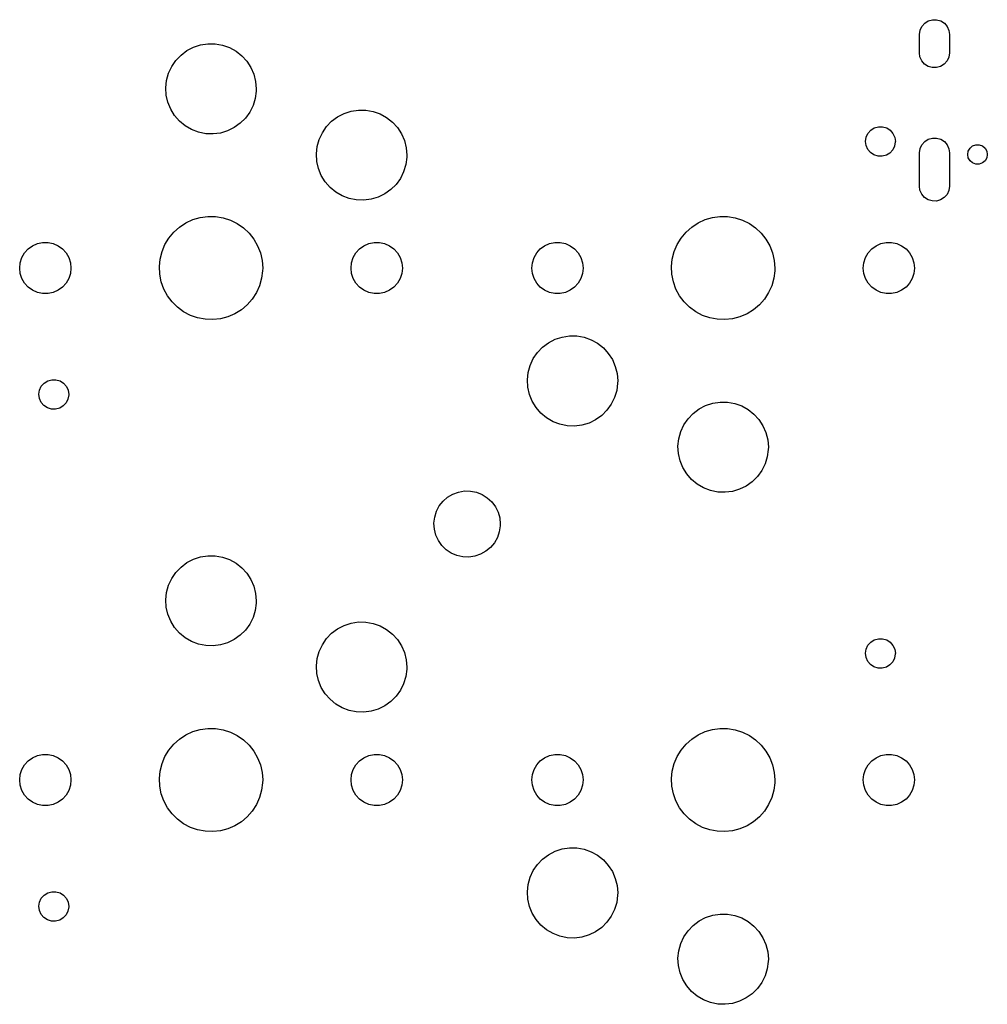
# Model space of a CAD drawing. Extents: x 3.01 to 5.54, y -3.22 to -0.6.
# Tile 3 of 4: x 3.01 to 4.28, y -1.88 to -0.6. Entities that reach past the tile are written whole.
import ezdxf

# ---------------------------------------------------------------- set-up
doc = ezdxf.new("R2010")
doc.units = 0
doc.header["$MEASUREMENT"] = 0
doc.layers.add('BLACK', color=7, linetype='CONTINUOUS')

msp = doc.modelspace()

# ---------------------------------------------------------------- linework, layer by layer
at = {"layer": 'BLACK', "linetype": 'CONTINUOUS'}
for p, q in [((4.18938, -0.609402), (4.19175, -0.60435)), ((4.19175, -0.60435), (4.19544, -0.600166)), ((4.19544, -0.600166), (4.20016, -0.597188)), ((4.20016, -0.597188), (4.20553, -0.595654)), ((4.20553, -0.595654), (4.21111, -0.595688)), ((4.21111, -0.595688), (4.21646, -0.597288)), ((4.21646, -0.597288), (4.22114, -0.600323)), ((4.22114, -0.600323), (4.22478, -0.604551)), ((4.22478, -0.604551), (4.22709, -0.609632)), ((4.18851, -0.615157), (4.18852, -0.614917)), ((4.18851, -0.638779), (4.18851, -0.615157)), ((4.18852, -0.614917), (4.18938, -0.609402)), ((4.22709, -0.609632), (4.22789, -0.615157)), ((4.22789, -0.615157), (4.22789, -0.638779)), ((3.23991, -0.631582), (3.24911, -0.628576)), ((3.24911, -0.628576), (3.25867, -0.627112)), ((3.25867, -0.627112), (3.26835, -0.62723)), ((3.26835, -0.62723), (3.27788, -0.628927)), ((3.27788, -0.628927), (3.287, -0.632158)), ((3.2169, -0.648859), (3.22359, -0.641862)), ((3.22359, -0.641862), (3.23132, -0.636051)), ((3.23132, -0.636051), (3.23991, -0.631582)), ((3.287, -0.632158), (3.29547, -0.636835)), ((3.29547, -0.636835), (3.30307, -0.642833)), ((3.30307, -0.642833), (3.30958, -0.649991)), ((4.18931, -0.644304), (4.18851, -0.638779)), ((4.22788, -0.63902), (4.22702, -0.644535)), ((4.22789, -0.638779), (4.22788, -0.63902)), ((3.21145, -0.656853), (3.2169, -0.648859)), ((3.30958, -0.649991), (3.31484, -0.658117)), ((4.19162, -0.649385), (4.18931, -0.644304)), ((4.19526, -0.653613), (4.19162, -0.649385)), ((4.19994, -0.656649), (4.19526, -0.653613)), ((4.22096, -0.65377), (4.21624, -0.656748)), ((4.22465, -0.649587), (4.22096, -0.65377)), ((4.22702, -0.644535), (4.22465, -0.649587)), ((3.20478, -0.674957), (3.20737, -0.665632)), ((3.20737, -0.665632), (3.21145, -0.656853)), ((3.31484, -0.658117), (3.3187, -0.666992)), ((3.3187, -0.666992), (3.32106, -0.676378)), ((4.20529, -0.658248), (4.19994, -0.656649)), ((4.21087, -0.658282), (4.20529, -0.658248)), ((4.21624, -0.656748), (4.21087, -0.658282)), ((3.20376, -0.68458), (3.20478, -0.674957)), ((3.32106, -0.676378), (3.32185, -0.686023)), ((3.20431, -0.694242), (3.20376, -0.68458)), ((3.20644, -0.703683), (3.20431, -0.694242)), ((3.32178, -0.688908), (3.32052, -0.698503)), ((3.32185, -0.686023), (3.32178, -0.688908)), ((3.21008, -0.71265), (3.20644, -0.703683)), ((3.3177, -0.707763), (3.31341, -0.716439)), ((3.32052, -0.698503), (3.3177, -0.707763)), ((3.21514, -0.720901), (3.21008, -0.71265)), ((3.31341, -0.716439), (3.30777, -0.724298)), ((3.42818, -0.722665), (3.43676, -0.718197)), ((3.43676, -0.718197), (3.44596, -0.71519)), ((3.44596, -0.71519), (3.45552, -0.713726)), ((3.45552, -0.713726), (3.4652, -0.713844)), ((3.4652, -0.713844), (3.47473, -0.715541)), ((3.47473, -0.715541), (3.48385, -0.718772)), ((3.48385, -0.718772), (3.49232, -0.723449)), ((3.22148, -0.728216), (3.21514, -0.720901)), ((3.22892, -0.734398), (3.22148, -0.728216)), ((3.30091, -0.731129), (3.29303, -0.736749)), ((3.30777, -0.724298), (3.30091, -0.731129)), ((3.41375, -0.735473), (3.42044, -0.728476)), ((3.42044, -0.728476), (3.42818, -0.722665)), ((3.49232, -0.723449), (3.49992, -0.729447)), ((3.49992, -0.729447), (3.50643, -0.736605)), ((3.23728, -0.739281), (3.22892, -0.734398)), ((3.24632, -0.742733), (3.23728, -0.739281)), ((3.2558, -0.744663), (3.24632, -0.742733)), ((3.26547, -0.745018), (3.2558, -0.744663)), ((3.27507, -0.743788), (3.26547, -0.745018)), ((3.28434, -0.741007), (3.27507, -0.743788)), ((3.29303, -0.736749), (3.28434, -0.741007)), ((3.40422, -0.752246), (3.4083, -0.743468)), ((3.4083, -0.743468), (3.41375, -0.735473)), ((3.50643, -0.736605), (3.51169, -0.744731)), ((3.51169, -0.744731), (3.51555, -0.753606)), ((4.11895, -0.74922), (4.1213, -0.744215)), ((4.1213, -0.744215), (4.12496, -0.740071)), ((4.12496, -0.740071), (4.12963, -0.737121)), ((4.12963, -0.737121), (4.13495, -0.735601)), ((4.13495, -0.735601), (4.14048, -0.735635)), ((4.14048, -0.735635), (4.14578, -0.737219)), ((4.14578, -0.737219), (4.15042, -0.740226)), ((4.15042, -0.740226), (4.15402, -0.744415)), ((4.15402, -0.744415), (4.15631, -0.749448)), ((3.40164, -0.761572), (3.40422, -0.752246)), ((3.51555, -0.753606), (3.51791, -0.762992)), ((4.1181, -0.754683), (4.11895, -0.74922)), ((4.11881, -0.760165), (4.1181, -0.754683)), ((4.15709, -0.755397), (4.15617, -0.760849)), ((4.15631, -0.749448), (4.1571, -0.754921)), ((4.1571, -0.754921), (4.15709, -0.755397)), ((4.18938, -0.764126), (4.19175, -0.759074)), ((4.19175, -0.759074), (4.19544, -0.754891)), ((4.19544, -0.754891), (4.20016, -0.751912)), ((4.20016, -0.751912), (4.20553, -0.750379)), ((4.20553, -0.750379), (4.21111, -0.750413)), ((4.21111, -0.750413), (4.21646, -0.752012)), ((4.21646, -0.752012), (4.22114, -0.755048)), ((4.22114, -0.755048), (4.22478, -0.759276)), ((4.22478, -0.759276), (4.22709, -0.764357)), ((4.2581, -0.760769), (4.26228, -0.759249)), ((4.26228, -0.759249), (4.26672, -0.759249)), ((4.26672, -0.759249), (4.2709, -0.760769)), ((3.40061, -0.771195), (3.40164, -0.761572)), ((3.40116, -0.780856), (3.40061, -0.771195)), ((3.51791, -0.762992), (3.5187, -0.772637)), ((4.12104, -0.765225), (4.11881, -0.760165)), ((4.1246, -0.769458), (4.12104, -0.765225)), ((4.1292, -0.772521), (4.1246, -0.769458)), ((4.15005, -0.769924), (4.14534, -0.772817)), ((4.15376, -0.765825), (4.15005, -0.769924)), ((4.15617, -0.760849), (4.15376, -0.765825)), ((4.18851, -0.769882), (4.18852, -0.769641)), ((4.18851, -0.813189), (4.18851, -0.769882)), ((4.18852, -0.769641), (4.18938, -0.764126)), ((4.22709, -0.764357), (4.22789, -0.769882)), ((4.22789, -0.769882), (4.22789, -0.813189)), ((4.2517, -0.77185), (4.25248, -0.767474)), ((4.25248, -0.776226), (4.2517, -0.77185)), ((4.25248, -0.767474), (4.2547, -0.763625)), ((4.2547, -0.763625), (4.2581, -0.760769)), ((4.2709, -0.760769), (4.2743, -0.763625)), ((4.2743, -0.763625), (4.27652, -0.767474)), ((4.27652, -0.767474), (4.27729, -0.77185)), ((4.27729, -0.77185), (4.27652, -0.776226)), ((3.40329, -0.790297), (3.40116, -0.780856)), ((3.51737, -0.785117), (3.51455, -0.794377)), ((3.51863, -0.775522), (3.51737, -0.785117)), ((3.5187, -0.772637), (3.51863, -0.775522)), ((4.13448, -0.77417), (4.1292, -0.772521)), ((4.14001, -0.774271), (4.13448, -0.77417)), ((4.14534, -0.772817), (4.14001, -0.774271)), ((4.2547, -0.780075), (4.25248, -0.776226)), ((4.2581, -0.782931), (4.2547, -0.780075)), ((4.26228, -0.784451), (4.2581, -0.782931)), ((4.26672, -0.784451), (4.26228, -0.784451)), ((4.2709, -0.782931), (4.26672, -0.784451)), ((4.2743, -0.780075), (4.2709, -0.782931)), ((4.27652, -0.776226), (4.2743, -0.780075)), ((3.40693, -0.799264), (3.40329, -0.790297)), ((3.51455, -0.794377), (3.51026, -0.803053)), ((3.41199, -0.807516), (3.40693, -0.799264)), ((3.41833, -0.814831), (3.41199, -0.807516)), ((3.51026, -0.803053), (3.50462, -0.810912)), ((3.42577, -0.821012), (3.41833, -0.814831)), ((3.43413, -0.825895), (3.42577, -0.821012)), ((3.48988, -0.823363), (3.48119, -0.827621)), ((3.49776, -0.817743), (3.48988, -0.823363)), ((3.50462, -0.810912), (3.49776, -0.817743)), ((4.18931, -0.818714), (4.18851, -0.813189)), ((4.19162, -0.823794), (4.18931, -0.818714)), ((4.22702, -0.818944), (4.22465, -0.823996)), ((4.22788, -0.813429), (4.22702, -0.818944)), ((4.22789, -0.813189), (4.22788, -0.813429)), ((3.44317, -0.829348), (3.43413, -0.825895)), ((3.45265, -0.831277), (3.44317, -0.829348)), ((3.46232, -0.831632), (3.45265, -0.831277)), ((3.47192, -0.830402), (3.46232, -0.831632)), ((3.48119, -0.827621), (3.47192, -0.830402)), ((4.19526, -0.828023), (4.19162, -0.823794)), ((4.19994, -0.831058), (4.19526, -0.828023)), ((4.20529, -0.832657), (4.19994, -0.831058)), ((4.21087, -0.832692), (4.20529, -0.832657)), ((4.21624, -0.831158), (4.21087, -0.832692)), ((4.22096, -0.82818), (4.21624, -0.831158)), ((4.22465, -0.823996), (4.22096, -0.82818)), ((3.2217, -0.866724), (3.23007, -0.861238)), ((3.23007, -0.861238), (3.23915, -0.85705)), ((3.23915, -0.85705), (3.24876, -0.85425)), ((3.24876, -0.85425), (3.25867, -0.852901)), ((3.25867, -0.852901), (3.26868, -0.853032)), ((3.26868, -0.853032), (3.27855, -0.85464)), ((3.27855, -0.85464), (3.28808, -0.85769)), ((3.28808, -0.85769), (3.29705, -0.862115)), ((3.29705, -0.862115), (3.30527, -0.867818)), ((3.89099, -0.866724), (3.89936, -0.861238)), ((3.89936, -0.861238), (3.90845, -0.85705)), ((3.90845, -0.85705), (3.91805, -0.85425)), ((3.91805, -0.85425), (3.92796, -0.852901)), ((3.92796, -0.852901), (3.93797, -0.853032)), ((3.93797, -0.853032), (3.94784, -0.85464)), ((3.94784, -0.85464), (3.95737, -0.85769)), ((3.95737, -0.85769), (3.96634, -0.862115)), ((3.96634, -0.862115), (3.97456, -0.867818)), ((3.20784, -0.881078), (3.21424, -0.873386)), ((3.21424, -0.873386), (3.2217, -0.866724)), ((3.30527, -0.867818), (3.31256, -0.874673)), ((3.31256, -0.874673), (3.31875, -0.88253)), ((3.87713, -0.881078), (3.88353, -0.873386)), ((3.88353, -0.873386), (3.89099, -0.866724)), ((3.97456, -0.867818), (3.98185, -0.874673)), ((3.98185, -0.874673), (3.98804, -0.88253)), ((3.03591, -0.888415), (3.04276, -0.886959)), ((3.04276, -0.886959), (3.04976, -0.886959)), ((3.04976, -0.886959), (3.05661, -0.888415)), ((3.20265, -0.889631), (3.20784, -0.881078)), ((3.31875, -0.88253), (3.32372, -0.891216)), ((3.46898, -0.888415), (3.47583, -0.886959)), ((3.47583, -0.886959), (3.48283, -0.886959)), ((3.48283, -0.886959), (3.48968, -0.888415)), ((3.7052, -0.888415), (3.71205, -0.886959)), ((3.71205, -0.886959), (3.71905, -0.886959)), ((3.71905, -0.886959), (3.7259, -0.888415)), ((3.87194, -0.889631), (3.87713, -0.881078)), ((3.98804, -0.88253), (3.99301, -0.891216)), ((4.13827, -0.888415), (4.14512, -0.886959)), ((4.14512, -0.886959), (4.15212, -0.886959)), ((4.15212, -0.886959), (4.15897, -0.888415)), ((3.01565, -0.906649), (3.01916, -0.900584)), ((3.01916, -0.900584), (3.02384, -0.89538)), ((3.02384, -0.89538), (3.02951, -0.891263)), ((3.02951, -0.891263), (3.03591, -0.888415)), ((3.05661, -0.888415), (3.06301, -0.891263)), ((3.06301, -0.891263), (3.06867, -0.89538)), ((3.06867, -0.89538), (3.07336, -0.900584)), ((3.07336, -0.900584), (3.07686, -0.906649)), ((3.19632, -0.908554), (3.19878, -0.898857)), ((3.19878, -0.898857), (3.20265, -0.889631)), ((3.32372, -0.891216), (3.32734, -0.90054)), ((3.32734, -0.90054), (3.32955, -0.910298)), ((3.44873, -0.906649), (3.45223, -0.900584)), ((3.45223, -0.900584), (3.45691, -0.89538)), ((3.45691, -0.89538), (3.46258, -0.891263)), ((3.46258, -0.891263), (3.46898, -0.888415)), ((3.48968, -0.888415), (3.49608, -0.891263)), ((3.49608, -0.891263), (3.50175, -0.89538)), ((3.50175, -0.89538), (3.50643, -0.900584)), ((3.50643, -0.900584), (3.50993, -0.906649)), ((3.68495, -0.906649), (3.68845, -0.900584)), ((3.68845, -0.900584), (3.69313, -0.89538)), ((3.69313, -0.89538), (3.6988, -0.891263)), ((3.6988, -0.891263), (3.7052, -0.888415)), ((3.7259, -0.888415), (3.7323, -0.891263)), ((3.7323, -0.891263), (3.73797, -0.89538)), ((3.73797, -0.89538), (3.74265, -0.900584)), ((3.74265, -0.900584), (3.74615, -0.906649)), ((3.86561, -0.908554), (3.86807, -0.898857)), ((3.86807, -0.898857), (3.87194, -0.889631)), ((3.99301, -0.891216), (3.99664, -0.90054)), ((3.99664, -0.90054), (3.99884, -0.910298)), ((4.11802, -0.906649), (4.12152, -0.900584)), ((4.12152, -0.900584), (4.1262, -0.89538)), ((4.1262, -0.89538), (4.13187, -0.891263)), ((4.13187, -0.891263), (4.13827, -0.888415)), ((4.15897, -0.888415), (4.16537, -0.891263)), ((4.16537, -0.891263), (4.17104, -0.89538)), ((4.17104, -0.89538), (4.17572, -0.900584)), ((4.17572, -0.900584), (4.17922, -0.906649)), ((3.01276, -0.920275), (3.01349, -0.91331)), ((3.01349, -0.91331), (3.01565, -0.906649)), ((3.07686, -0.906649), (3.07903, -0.91331)), ((3.07903, -0.91331), (3.07976, -0.920275)), ((3.19532, -0.918508), (3.19632, -0.908554)), ((3.32955, -0.910298), (3.33029, -0.920275)), ((3.44583, -0.920275), (3.44656, -0.91331)), ((3.44656, -0.91331), (3.44873, -0.906649)), ((3.50993, -0.906649), (3.5121, -0.91331)), ((3.5121, -0.91331), (3.51283, -0.920275)), ((3.68205, -0.920275), (3.68278, -0.91331)), ((3.68278, -0.91331), (3.68495, -0.906649)), ((3.74615, -0.906649), (3.74832, -0.91331)), ((3.74832, -0.91331), (3.74905, -0.920275)), ((3.86461, -0.918508), (3.86561, -0.908554)), ((3.99884, -0.910298), (3.99958, -0.920275)), ((4.11512, -0.920275), (4.11585, -0.91331)), ((4.11585, -0.91331), (4.11802, -0.906649)), ((4.17922, -0.906649), (4.18139, -0.91331)), ((4.18139, -0.91331), (4.18212, -0.920275)), ((3.01349, -0.92724), (3.01276, -0.920275)), ((3.07976, -0.920275), (3.07903, -0.92724)), ((3.1958, -0.928501), (3.19532, -0.918508)), ((3.3302, -0.923808), (3.32894, -0.933732)), ((3.33029, -0.920275), (3.3302, -0.923808)), ((3.44656, -0.92724), (3.44583, -0.920275)), ((3.51283, -0.920275), (3.5121, -0.92724)), ((3.68278, -0.92724), (3.68205, -0.920275)), ((3.74905, -0.920275), (3.74832, -0.92724)), ((3.86509, -0.928501), (3.86461, -0.918508)), ((3.99949, -0.923808), (3.99823, -0.933732)), ((3.99958, -0.920275), (3.99949, -0.923808)), ((4.11585, -0.92724), (4.11512, -0.920275)), ((4.18212, -0.920275), (4.18139, -0.92724)), ((3.01565, -0.933901), (3.01349, -0.92724)), ((3.01916, -0.939966), (3.01565, -0.933901)), ((3.07686, -0.933901), (3.07336, -0.939966)), ((3.07903, -0.92724), (3.07686, -0.933901)), ((3.19775, -0.938314), (3.1958, -0.928501)), ((3.20113, -0.94773), (3.19775, -0.938314)), ((3.32894, -0.933732), (3.32622, -0.943362)), ((3.44873, -0.933901), (3.44656, -0.92724)), ((3.45223, -0.939966), (3.44873, -0.933901)), ((3.50993, -0.933901), (3.50643, -0.939966)), ((3.5121, -0.92724), (3.50993, -0.933901)), ((3.68495, -0.933901), (3.68278, -0.92724)), ((3.68845, -0.939966), (3.68495, -0.933901)), ((3.74615, -0.933901), (3.74265, -0.939966)), ((3.74832, -0.92724), (3.74615, -0.933901)), ((3.86704, -0.938314), (3.86509, -0.928501)), ((3.87042, -0.94773), (3.86704, -0.938314)), ((3.99823, -0.933732), (3.99551, -0.943362)), ((4.11802, -0.933901), (4.11585, -0.92724)), ((4.12152, -0.939966), (4.11802, -0.933901)), ((4.17922, -0.933901), (4.17572, -0.939966)), ((4.18139, -0.92724), (4.17922, -0.933901)), ((3.02384, -0.945171), (3.01916, -0.939966)), ((3.02951, -0.949287), (3.02384, -0.945171)), ((3.03591, -0.952136), (3.02951, -0.949287)), ((3.04276, -0.953592), (3.03591, -0.952136)), ((3.05661, -0.952136), (3.04976, -0.953592)), ((3.06301, -0.949287), (3.05661, -0.952136)), ((3.06867, -0.945171), (3.06301, -0.949287)), ((3.07336, -0.939966), (3.06867, -0.945171)), ((3.20586, -0.956543), (3.20113, -0.94773)), ((3.32211, -0.952483), (3.3167, -0.960898)), ((3.32622, -0.943362), (3.32211, -0.952483)), ((3.45691, -0.945171), (3.45223, -0.939966)), ((3.46258, -0.949287), (3.45691, -0.945171)), ((3.46898, -0.952136), (3.46258, -0.949287)), ((3.47583, -0.953592), (3.46898, -0.952136)), ((3.48968, -0.952136), (3.48283, -0.953592)), ((3.49608, -0.949287), (3.48968, -0.952136)), ((3.50175, -0.945171), (3.49608, -0.949287)), ((3.50643, -0.939966), (3.50175, -0.945171)), ((3.69313, -0.945171), (3.68845, -0.939966)), ((3.6988, -0.949287), (3.69313, -0.945171)), ((3.7052, -0.952136), (3.6988, -0.949287)), ((3.71205, -0.953592), (3.7052, -0.952136)), ((3.7259, -0.952136), (3.71905, -0.953592)), ((3.7323, -0.949287), (3.7259, -0.952136)), ((3.73797, -0.945171), (3.7323, -0.949287)), ((3.74265, -0.939966), (3.73797, -0.945171)), ((3.87516, -0.956543), (3.87042, -0.94773)), ((3.9914, -0.952483), (3.98599, -0.960898)), ((3.99551, -0.943362), (3.9914, -0.952483)), ((4.1262, -0.945171), (4.12152, -0.939966)), ((4.13187, -0.949287), (4.1262, -0.945171)), ((4.13827, -0.952136), (4.13187, -0.949287)), ((4.14512, -0.953592), (4.13827, -0.952136)), ((4.15897, -0.952136), (4.15212, -0.953592)), ((4.16537, -0.949287), (4.15897, -0.952136)), ((4.17104, -0.945171), (4.16537, -0.949287)), ((4.17572, -0.939966), (4.17104, -0.945171)), ((3.04976, -0.953592), (3.04276, -0.953592)), ((3.21185, -0.964559), (3.20586, -0.956543)), ((3.21896, -0.971603), (3.21185, -0.964559)), ((3.3167, -0.960898), (3.31011, -0.96842)), ((3.48283, -0.953592), (3.47583, -0.953592)), ((3.71905, -0.953592), (3.71205, -0.953592)), ((3.88114, -0.964559), (3.87516, -0.956543)), ((3.88825, -0.971603), (3.88114, -0.964559)), ((3.98599, -0.960898), (3.9794, -0.96842)), ((4.15212, -0.953592), (4.14512, -0.953592)), ((3.22702, -0.977518), (3.21896, -0.971603)), ((3.23588, -0.982177), (3.22702, -0.977518)), ((3.30247, -0.974884), (3.29396, -0.980148)), ((3.31011, -0.96842), (3.30247, -0.974884)), ((3.89632, -0.977518), (3.88825, -0.971603)), ((3.90517, -0.982177), (3.89632, -0.977518)), ((3.97176, -0.974884), (3.96325, -0.980148)), ((3.9794, -0.96842), (3.97176, -0.974884)), ((3.24532, -0.985475), (3.23588, -0.982177)), ((3.25515, -0.987341), (3.24532, -0.985475)), ((3.26515, -0.987734), (3.25515, -0.987341)), ((3.27509, -0.986645), (3.26515, -0.987734)), ((3.28477, -0.984098), (3.27509, -0.986645)), ((3.29396, -0.980148), (3.28477, -0.984098)), ((3.91461, -0.985475), (3.90517, -0.982177)), ((3.92444, -0.987341), (3.91461, -0.985475)), ((3.93444, -0.987734), (3.92444, -0.987341)), ((3.94439, -0.986645), (3.93444, -0.987734)), ((3.95406, -0.984098), (3.94439, -0.986645)), ((3.96325, -0.980148), (3.95406, -0.984098)), ((3.70377, -1.01794), (3.71235, -1.01347)), ((3.71235, -1.01347), (3.72155, -1.01047)), ((3.72155, -1.01047), (3.73111, -1.009)), ((3.73111, -1.009), (3.74079, -1.00912)), ((3.74079, -1.00912), (3.75032, -1.01082)), ((3.75032, -1.01082), (3.75944, -1.01405)), ((3.75944, -1.01405), (3.76791, -1.01872)), ((3.68934, -1.03075), (3.69603, -1.02375)), ((3.69603, -1.02375), (3.70377, -1.01794)), ((3.76791, -1.01872), (3.77551, -1.02472)), ((3.77551, -1.02472), (3.78202, -1.03188)), ((3.67981, -1.04752), (3.68389, -1.03874)), ((3.68389, -1.03874), (3.68934, -1.03075)), ((3.78202, -1.03188), (3.78728, -1.04001)), ((3.78728, -1.04001), (3.79114, -1.04888)), ((3.67723, -1.05685), (3.67981, -1.04752)), ((3.79114, -1.04888), (3.7935, -1.05827)), ((3.04464, -1.07078), (3.04932, -1.06783)), ((3.04932, -1.06783), (3.05464, -1.06631)), ((3.05464, -1.06631), (3.06016, -1.06634)), ((3.06016, -1.06634), (3.06546, -1.06793)), ((3.06546, -1.06793), (3.0701, -1.07093)), ((3.6762, -1.06647), (3.67723, -1.05685)), ((3.67675, -1.07613), (3.6762, -1.06647)), ((3.7935, -1.05827), (3.79429, -1.06791)), ((3.79429, -1.06791), (3.79422, -1.0708)), ((3.03778, -1.08539), (3.03863, -1.07993)), ((3.03863, -1.07993), (3.04098, -1.07492)), ((3.04098, -1.07492), (3.04464, -1.07078)), ((3.0701, -1.07093), (3.07371, -1.07512)), ((3.07371, -1.07512), (3.076, -1.08016)), ((3.076, -1.08016), (3.07678, -1.08563)), ((3.67888, -1.08557), (3.67675, -1.07613)), ((3.79296, -1.08039), (3.79014, -1.08965)), ((3.79422, -1.0708), (3.79296, -1.08039)), ((3.0385, -1.09087), (3.03778, -1.08539)), ((3.04073, -1.09593), (3.0385, -1.09087)), ((3.07586, -1.09156), (3.07345, -1.09653)), ((3.07678, -1.08611), (3.07586, -1.09156)), ((3.07678, -1.08563), (3.07678, -1.08611)), ((3.68252, -1.09454), (3.67888, -1.08557)), ((3.79014, -1.08965), (3.78585, -1.09833)), ((3.04428, -1.10017), (3.04073, -1.09593)), ((3.04889, -1.10323), (3.04428, -1.10017)), ((3.05416, -1.10488), (3.04889, -1.10323)), ((3.05969, -1.10498), (3.05416, -1.10488)), ((3.06503, -1.10353), (3.05969, -1.10498)), ((3.06974, -1.10063), (3.06503, -1.10353)), ((3.07345, -1.09653), (3.06974, -1.10063)), ((3.68758, -1.10279), (3.68252, -1.09454)), ((3.69392, -1.11011), (3.68758, -1.10279)), ((3.78021, -1.10619), (3.77335, -1.11302)), ((3.78585, -1.09833), (3.78021, -1.10619)), ((3.89288, -1.11037), (3.90062, -1.10456)), ((3.90062, -1.10456), (3.9092, -1.10009)), ((3.9092, -1.10009), (3.9184, -1.09708)), ((3.9184, -1.09708), (3.92797, -1.09562)), ((3.92797, -1.09562), (3.93764, -1.09573)), ((3.93764, -1.09573), (3.94717, -1.09743)), ((3.94717, -1.09743), (3.95629, -1.10066)), ((3.95629, -1.10066), (3.96477, -1.10534)), ((3.96477, -1.10534), (3.97236, -1.11134)), ((3.70136, -1.11629), (3.69392, -1.11011)), ((3.70972, -1.12117), (3.70136, -1.11629)), ((3.76547, -1.11864), (3.75678, -1.1229)), ((3.77335, -1.11302), (3.76547, -1.11864)), ((3.88074, -1.12536), (3.88619, -1.11736)), ((3.88619, -1.11736), (3.89288, -1.11037)), ((3.97236, -1.11134), (3.97887, -1.11849)), ((3.97887, -1.11849), (3.98413, -1.12662)), ((3.71876, -1.12462), (3.70972, -1.12117)), ((3.72824, -1.12655), (3.71876, -1.12462)), ((3.73791, -1.12691), (3.72824, -1.12655)), ((3.74751, -1.12568), (3.73791, -1.12691)), ((3.75678, -1.1229), (3.74751, -1.12568)), ((3.87666, -1.13414), (3.88074, -1.12536)), ((3.98413, -1.12662), (3.98799, -1.1355)), ((3.87305, -1.15308), (3.87408, -1.14346)), ((3.87408, -1.14346), (3.87666, -1.13414)), ((3.98799, -1.1355), (3.99035, -1.14488)), ((3.99035, -1.14488), (3.99114, -1.15453)), ((3.8736, -1.16275), (3.87305, -1.15308)), ((3.99107, -1.15741), (3.98981, -1.16701)), ((3.99114, -1.15453), (3.99107, -1.15741)), ((3.87573, -1.17219), (3.8736, -1.16275)), ((3.98981, -1.16701), (3.98699, -1.17627)), ((3.87937, -1.18115), (3.87573, -1.17219)), ((3.88443, -1.18941), (3.87937, -1.18115)), ((3.98699, -1.17627), (3.9827, -1.18494)), ((3.89077, -1.19672), (3.88443, -1.18941)), ((3.89821, -1.2029), (3.89077, -1.19672)), ((3.97706, -1.1928), (3.9702, -1.19963)), ((3.9827, -1.18494), (3.97706, -1.1928)), ((3.90657, -1.20778), (3.89821, -1.2029)), ((3.91561, -1.21124), (3.90657, -1.20778)), ((3.95363, -1.20951), (3.94436, -1.21229)), ((3.96232, -1.20525), (3.95363, -1.20951)), ((3.9702, -1.19963), (3.96232, -1.20525)), ((3.56603, -1.22511), (3.57198, -1.21988)), ((3.57198, -1.21988), (3.5788, -1.21583)), ((3.5788, -1.21583), (3.58623, -1.21309)), ((3.58623, -1.21309), (3.59404, -1.21175)), ((3.59404, -1.21175), (3.60197, -1.21185)), ((3.60197, -1.21185), (3.60974, -1.2134)), ((3.60974, -1.2134), (3.6171, -1.21633)), ((3.6171, -1.21633), (3.6238, -1.22056)), ((3.6238, -1.22056), (3.62962, -1.22594)), ((3.92509, -1.21317), (3.91561, -1.21124)), ((3.93476, -1.21352), (3.92509, -1.21317)), ((3.94436, -1.21229), (3.93476, -1.21352)), ((3.55743, -1.23835), (3.56112, -1.23133)), ((3.56112, -1.23133), (3.56603, -1.22511)), ((3.62962, -1.22594), (3.63436, -1.23229)), ((3.63436, -1.23229), (3.63787, -1.2394)), ((3.55415, -1.25379), (3.55508, -1.24592)), ((3.55508, -1.24592), (3.55743, -1.23835)), ((3.63787, -1.2394), (3.64002, -1.24703)), ((3.64002, -1.24703), (3.64075, -1.25492)), ((3.55467, -1.2617), (3.55415, -1.25379)), ((3.64069, -1.25719), (3.63955, -1.26503)), ((3.64075, -1.25492), (3.64069, -1.25719)), ((3.55662, -1.26938), (3.55467, -1.2617)), ((3.55993, -1.27657), (3.55662, -1.26938)), ((3.637, -1.27254), (3.63313, -1.27945)), ((3.63955, -1.26503), (3.637, -1.27254)), ((3.56451, -1.28305), (3.55993, -1.27657)), ((3.57019, -1.28858), (3.56451, -1.28305)), ((3.62806, -1.28554), (3.62197, -1.29061)), ((3.63313, -1.27945), (3.62806, -1.28554)), ((3.23991, -1.30087), (3.24911, -1.29787)), ((3.24911, -1.29787), (3.25867, -1.2964)), ((3.25867, -1.2964), (3.26835, -1.29652)), ((3.26835, -1.29652), (3.27788, -1.29822)), ((3.27788, -1.29822), (3.287, -1.30145)), ((3.57677, -1.29298), (3.57019, -1.28858)), ((3.58406, -1.29611), (3.57677, -1.29298)), ((3.59179, -1.29786), (3.58406, -1.29611)), ((3.59971, -1.29817), (3.59179, -1.29786)), ((3.60755, -1.29703), (3.59971, -1.29817)), ((3.61505, -1.29448), (3.60755, -1.29703)), ((3.62197, -1.29061), (3.61505, -1.29448)), ((3.2169, -1.31815), (3.22359, -1.31115)), ((3.22359, -1.31115), (3.23132, -1.30534)), ((3.23132, -1.30534), (3.23991, -1.30087)), ((3.287, -1.30145), (3.29547, -1.30613)), ((3.29547, -1.30613), (3.30307, -1.31212)), ((3.30307, -1.31212), (3.30958, -1.31928)), ((3.21145, -1.32614), (3.2169, -1.31815)), ((3.30958, -1.31928), (3.31484, -1.32741)), ((3.20478, -1.34425), (3.20737, -1.33492)), ((3.20737, -1.33492), (3.21145, -1.32614)), ((3.31484, -1.32741), (3.3187, -1.33628)), ((3.3187, -1.33628), (3.32106, -1.34567)), ((3.20376, -1.35387), (3.20478, -1.34425)), ((3.32106, -1.34567), (3.32185, -1.35531)), ((3.20431, -1.36353), (3.20376, -1.35387)), ((3.20644, -1.37297), (3.20431, -1.36353)), ((3.32178, -1.3582), (3.32052, -1.36779)), ((3.32185, -1.35531), (3.32178, -1.3582)), ((3.21008, -1.38194), (3.20644, -1.37297)), ((3.3177, -1.37705), (3.31341, -1.38573)), ((3.32052, -1.36779), (3.3177, -1.37705)), ((3.21514, -1.39019), (3.21008, -1.38194)), ((3.31341, -1.38573), (3.30777, -1.39359)), ((3.42818, -1.39196), (3.43676, -1.38749)), ((3.43676, -1.38749), (3.44596, -1.38448)), ((3.44596, -1.38448), (3.45552, -1.38302)), ((3.45552, -1.38302), (3.4652, -1.38314)), ((3.4652, -1.38314), (3.47473, -1.38483)), ((3.47473, -1.38483), (3.48385, -1.38806)), ((3.48385, -1.38806), (3.49232, -1.39274)), ((3.22148, -1.39751), (3.21514, -1.39019)), ((3.22892, -1.40369), (3.22148, -1.39751)), ((3.30091, -1.40042), (3.29303, -1.40604)), ((3.30777, -1.39359), (3.30091, -1.40042)), ((3.41375, -1.40476), (3.42044, -1.39777)), ((3.42044, -1.39777), (3.42818, -1.39196)), ((3.49232, -1.39274), (3.49992, -1.39874)), ((3.49992, -1.39874), (3.50643, -1.4059)), ((3.23728, -1.40857), (3.22892, -1.40369)), ((3.24632, -1.41202), (3.23728, -1.40857)), ((3.2558, -1.41395), (3.24632, -1.41202)), ((3.26547, -1.41431), (3.2558, -1.41395)), ((3.27507, -1.41308), (3.26547, -1.41431)), ((3.28434, -1.4103), (3.27507, -1.41308)), ((3.29303, -1.40604), (3.28434, -1.4103)), ((3.40422, -1.42154), (3.4083, -1.41276)), ((3.4083, -1.41276), (3.41375, -1.40476)), ((3.50643, -1.4059), (3.51169, -1.41402)), ((3.51169, -1.41402), (3.51555, -1.4229)), ((4.11895, -1.41851), (4.1213, -1.41351)), ((4.1213, -1.41351), (4.12496, -1.40936)), ((4.12496, -1.40936), (4.12963, -1.40641)), ((4.12963, -1.40641), (4.13495, -1.40489)), ((4.13495, -1.40489), (4.14048, -1.40493)), ((4.14048, -1.40493), (4.14578, -1.40651)), ((4.14578, -1.40651), (4.15042, -1.40952)), ((4.15042, -1.40952), (4.15402, -1.41371)), ((4.15402, -1.41371), (4.15631, -1.41874)), ((3.40164, -1.43086), (3.40422, -1.42154)), ((3.51555, -1.4229), (3.51791, -1.43228)), ((4.1181, -1.42397), (4.11895, -1.41851)), ((4.11881, -1.42946), (4.1181, -1.42397)), ((4.15709, -1.42469), (4.15617, -1.43014)), ((4.15631, -1.41874), (4.1571, -1.42421)), ((4.1571, -1.42421), (4.15709, -1.42469)), ((3.40061, -1.44049), (3.40164, -1.43086)), ((3.40116, -1.45015), (3.40061, -1.44049)), ((3.51791, -1.43228), (3.5187, -1.44193)), ((4.12104, -1.43452), (4.11881, -1.42946)), ((4.1246, -1.43875), (4.12104, -1.43452)), ((4.1292, -1.44181), (4.1246, -1.43875)), ((4.15005, -1.43922), (4.14534, -1.44211)), ((4.15376, -1.43512), (4.15005, -1.43922)), ((4.15617, -1.43014), (4.15376, -1.43512)), ((3.40329, -1.45959), (3.40116, -1.45015)), ((3.51737, -1.45441), (3.51455, -1.46367)), ((3.51863, -1.44481), (3.51737, -1.45441)), ((3.5187, -1.44193), (3.51863, -1.44481)), ((4.13448, -1.44346), (4.1292, -1.44181)), ((4.14001, -1.44356), (4.13448, -1.44346)), ((4.14534, -1.44211), (4.14001, -1.44356)), ((3.40693, -1.46856), (3.40329, -1.45959)), ((3.51455, -1.46367), (3.51026, -1.47234)), ((3.41199, -1.47681), (3.40693, -1.46856)), ((3.41833, -1.48412), (3.41199, -1.47681)), ((3.50462, -1.4802), (3.49776, -1.48703)), ((3.51026, -1.47234), (3.50462, -1.4802)), ((3.42577, -1.4903), (3.41833, -1.48412)), ((3.43413, -1.49519), (3.42577, -1.4903)), ((3.48988, -1.49265), (3.48119, -1.49691)), ((3.49776, -1.48703), (3.48988, -1.49265)), ((3.44317, -1.49864), (3.43413, -1.49519)), ((3.45265, -1.50057), (3.44317, -1.49864)), ((3.46232, -1.50092), (3.45265, -1.50057)), ((3.47192, -1.49969), (3.46232, -1.50092)), ((3.48119, -1.49691), (3.47192, -1.49969)), ((3.2217, -1.53601), (3.23007, -1.53053)), ((3.23007, -1.53053), (3.23915, -1.52634)), ((3.23915, -1.52634), (3.24876, -1.52354)), ((3.24876, -1.52354), (3.25867, -1.52219)), ((3.25867, -1.52219), (3.26868, -1.52232)), ((3.26868, -1.52232), (3.27855, -1.52393)), ((3.27855, -1.52393), (3.28808, -1.52698)), ((3.28808, -1.52698), (3.29705, -1.53141)), ((3.29705, -1.53141), (3.30527, -1.53711)), ((3.89099, -1.53601), (3.89936, -1.53053)), ((3.89936, -1.53053), (3.90845, -1.52634)), ((3.90845, -1.52634), (3.91805, -1.52354)), ((3.91805, -1.52354), (3.92796, -1.52219)), ((3.92796, -1.52219), (3.93797, -1.52232)), ((3.93797, -1.52232), (3.94784, -1.52393)), ((3.94784, -1.52393), (3.95737, -1.52698)), ((3.95737, -1.52698), (3.96634, -1.53141)), ((3.96634, -1.53141), (3.97456, -1.53711)), ((3.20784, -1.55037), (3.21424, -1.54268)), ((3.21424, -1.54268), (3.2217, -1.53601)), ((3.30527, -1.53711), (3.31256, -1.54396)), ((3.31256, -1.54396), (3.31875, -1.55182)), ((3.87713, -1.55037), (3.88353, -1.54268)), ((3.88353, -1.54268), (3.89099, -1.53601)), ((3.97456, -1.53711), (3.98185, -1.54396)), ((3.98185, -1.54396), (3.98804, -1.55182)), ((3.03591, -1.55771), (3.04276, -1.55625)), ((3.04276, -1.55625), (3.04976, -1.55625)), ((3.04976, -1.55625), (3.05661, -1.55771)), ((3.20265, -1.55892), (3.20784, -1.55037)), ((3.31875, -1.55182), (3.32372, -1.56051)), ((3.46898, -1.55771), (3.47583, -1.55625)), ((3.47583, -1.55625), (3.48283, -1.55625)), ((3.48283, -1.55625), (3.48968, -1.55771)), ((3.7052, -1.55771), (3.71205, -1.55625)), ((3.71205, -1.55625), (3.71905, -1.55625)), ((3.71905, -1.55625), (3.7259, -1.55771)), ((3.87194, -1.55892), (3.87713, -1.55037)), ((3.98804, -1.55182), (3.99301, -1.56051)), ((4.13827, -1.55771), (4.14512, -1.55625)), ((4.14512, -1.55625), (4.15212, -1.55625)), ((4.15212, -1.55625), (4.15897, -1.55771)), ((3.01565, -1.57594), (3.01916, -1.56988)), ((3.01916, -1.56988), (3.02384, -1.56467)), ((3.02384, -1.56467), (3.02951, -1.56055)), ((3.02951, -1.56055), (3.03591, -1.55771)), ((3.05661, -1.55771), (3.06301, -1.56055)), ((3.06301, -1.56055), (3.06867, -1.56467)), ((3.06867, -1.56467), (3.07336, -1.56988)), ((3.07336, -1.56988), (3.07686, -1.57594)), ((3.19632, -1.57784), (3.19878, -1.56815)), ((3.19878, -1.56815), (3.20265, -1.55892)), ((3.32372, -1.56051), (3.32734, -1.56983)), ((3.32734, -1.56983), (3.32955, -1.57959)), ((3.44873, -1.57594), (3.45223, -1.56988)), ((3.45223, -1.56988), (3.45691, -1.56467)), ((3.45691, -1.56467), (3.46258, -1.56055)), ((3.46258, -1.56055), (3.46898, -1.55771)), ((3.48968, -1.55771), (3.49608, -1.56055)), ((3.49608, -1.56055), (3.50175, -1.56467)), ((3.50175, -1.56467), (3.50643, -1.56988)), ((3.50643, -1.56988), (3.50993, -1.57594)), ((3.68495, -1.57594), (3.68845, -1.56988)), ((3.68845, -1.56988), (3.69313, -1.56467)), ((3.69313, -1.56467), (3.6988, -1.56055)), ((3.6988, -1.56055), (3.7052, -1.55771)), ((3.7259, -1.55771), (3.7323, -1.56055)), ((3.7323, -1.56055), (3.73797, -1.56467)), ((3.73797, -1.56467), (3.74265, -1.56988)), ((3.74265, -1.56988), (3.74615, -1.57594)), ((3.86561, -1.57784), (3.86807, -1.56815)), ((3.86807, -1.56815), (3.87194, -1.55892)), ((3.99301, -1.56051), (3.99664, -1.56983)), ((3.99664, -1.56983), (3.99884, -1.57959)), ((4.11802, -1.57594), (4.12152, -1.56988)), ((4.12152, -1.56988), (4.1262, -1.56467)), ((4.1262, -1.56467), (4.13187, -1.56055)), ((4.13187, -1.56055), (4.13827, -1.55771)), ((4.15897, -1.55771), (4.16537, -1.56055)), ((4.16537, -1.56055), (4.17104, -1.56467)), ((4.17104, -1.56467), (4.17572, -1.56988)), ((4.17572, -1.56988), (4.17922, -1.57594)), ((3.01276, -1.58957), (3.01349, -1.5826)), ((3.01349, -1.5826), (3.01565, -1.57594)), ((3.07686, -1.57594), (3.07903, -1.5826)), ((3.07903, -1.5826), (3.07976, -1.58957)), ((3.19532, -1.5878), (3.19632, -1.57784)), ((3.32955, -1.57959), (3.33029, -1.58957)), ((3.44583, -1.58957), (3.44656, -1.5826)), ((3.44656, -1.5826), (3.44873, -1.57594)), ((3.50993, -1.57594), (3.5121, -1.5826)), ((3.5121, -1.5826), (3.51283, -1.58957)), ((3.68205, -1.58957), (3.68278, -1.5826)), ((3.68278, -1.5826), (3.68495, -1.57594)), ((3.74615, -1.57594), (3.74832, -1.5826)), ((3.74832, -1.5826), (3.74905, -1.58957)), ((3.86461, -1.5878), (3.86561, -1.57784)), ((3.99884, -1.57959), (3.99958, -1.58957)), ((4.11512, -1.58957), (4.11585, -1.5826)), ((4.11585, -1.5826), (4.11802, -1.57594)), ((4.17922, -1.57594), (4.18139, -1.5826)), ((4.18139, -1.5826), (4.18212, -1.58957)), ((3.01349, -1.59653), (3.01276, -1.58957)), ((3.07976, -1.58957), (3.07903, -1.59653)), ((3.1958, -1.59779), (3.19532, -1.5878)), ((3.3302, -1.5931), (3.32894, -1.60302)), ((3.33029, -1.58957), (3.3302, -1.5931)), ((3.44656, -1.59653), (3.44583, -1.58957)), ((3.51283, -1.58957), (3.5121, -1.59653)), ((3.68278, -1.59653), (3.68205, -1.58957)), ((3.74905, -1.58957), (3.74832, -1.59653)), ((3.86509, -1.59779), (3.86461, -1.5878)), ((3.99949, -1.5931), (3.99823, -1.60302)), ((3.99958, -1.58957), (3.99949, -1.5931)), ((4.11585, -1.59653), (4.11512, -1.58957)), ((4.18212, -1.58957), (4.18139, -1.59653)), ((3.01565, -1.60319), (3.01349, -1.59653)), ((3.01916, -1.60926), (3.01565, -1.60319)), ((3.07686, -1.60319), (3.07336, -1.60926)), ((3.07903, -1.59653), (3.07686, -1.60319)), ((3.19775, -1.6076), (3.1958, -1.59779)), ((3.20113, -1.61702), (3.19775, -1.6076)), ((3.32894, -1.60302), (3.32622, -1.61265)), ((3.44873, -1.60319), (3.44656, -1.59653)), ((3.45223, -1.60926), (3.44873, -1.60319)), ((3.50993, -1.60319), (3.50643, -1.60926)), ((3.5121, -1.59653), (3.50993, -1.60319)), ((3.68495, -1.60319), (3.68278, -1.59653)), ((3.68845, -1.60926), (3.68495, -1.60319)), ((3.74615, -1.60319), (3.74265, -1.60926)), ((3.74832, -1.59653), (3.74615, -1.60319)), ((3.86704, -1.6076), (3.86509, -1.59779)), ((3.87042, -1.61702), (3.86704, -1.6076)), ((3.99823, -1.60302), (3.99551, -1.61265)), ((4.11802, -1.60319), (4.11585, -1.59653)), ((4.12152, -1.60926), (4.11802, -1.60319)), ((4.17922, -1.60319), (4.17572, -1.60926)), ((4.18139, -1.59653), (4.17922, -1.60319)), ((3.02384, -1.61446), (3.01916, -1.60926)), ((3.02951, -1.61858), (3.02384, -1.61446)), ((3.03591, -1.62143), (3.02951, -1.61858)), ((3.04276, -1.62288), (3.03591, -1.62143)), ((3.05661, -1.62143), (3.04976, -1.62288)), ((3.06301, -1.61858), (3.05661, -1.62143)), ((3.06867, -1.61446), (3.06301, -1.61858)), ((3.07336, -1.60926), (3.06867, -1.61446)), ((3.20586, -1.62583), (3.20113, -1.61702)), ((3.32211, -1.62177), (3.3167, -1.63019)), ((3.32622, -1.61265), (3.32211, -1.62177)), ((3.45691, -1.61446), (3.45223, -1.60926)), ((3.46258, -1.61858), (3.45691, -1.61446)), ((3.46898, -1.62143), (3.46258, -1.61858)), ((3.47583, -1.62288), (3.46898, -1.62143)), ((3.48968, -1.62143), (3.48283, -1.62288)), ((3.49608, -1.61858), (3.48968, -1.62143)), ((3.50175, -1.61446), (3.49608, -1.61858)), ((3.50643, -1.60926), (3.50175, -1.61446)), ((3.69313, -1.61446), (3.68845, -1.60926)), ((3.6988, -1.61858), (3.69313, -1.61446)), ((3.7052, -1.62143), (3.6988, -1.61858)), ((3.71205, -1.62288), (3.7052, -1.62143)), ((3.7259, -1.62143), (3.71905, -1.62288)), ((3.7323, -1.61858), (3.7259, -1.62143)), ((3.73797, -1.61446), (3.7323, -1.61858)), ((3.74265, -1.60926), (3.73797, -1.61446)), ((3.87516, -1.62583), (3.87042, -1.61702)), ((3.9914, -1.62177), (3.98599, -1.63019)), ((3.99551, -1.61265), (3.9914, -1.62177)), ((4.1262, -1.61446), (4.12152, -1.60926)), ((4.13187, -1.61858), (4.1262, -1.61446)), ((4.13827, -1.62143), (4.13187, -1.61858)), ((4.14512, -1.62288), (4.13827, -1.62143)), ((4.15897, -1.62143), (4.15212, -1.62288)), ((4.16537, -1.61858), (4.15897, -1.62143)), ((4.17104, -1.61446), (4.16537, -1.61858)), ((4.17572, -1.60926), (4.17104, -1.61446)), ((3.04976, -1.62288), (3.04276, -1.62288)), ((3.21185, -1.63385), (3.20586, -1.62583)), ((3.21896, -1.64089), (3.21185, -1.63385)), ((3.3167, -1.63019), (3.31011, -1.63771)), ((3.48283, -1.62288), (3.47583, -1.62288)), ((3.71905, -1.62288), (3.71205, -1.62288)), ((3.88114, -1.63385), (3.87516, -1.62583)), ((3.88825, -1.64089), (3.88114, -1.63385)), ((3.98599, -1.63019), (3.9794, -1.63771)), ((4.15212, -1.62288), (4.14512, -1.62288)), ((3.22702, -1.64681), (3.21896, -1.64089)), ((3.23588, -1.65147), (3.22702, -1.64681)), ((3.30247, -1.64417), (3.29396, -1.64944)), ((3.31011, -1.63771), (3.30247, -1.64417)), ((3.89632, -1.64681), (3.88825, -1.64089)), ((3.90517, -1.65147), (3.89632, -1.64681)), ((3.97176, -1.64417), (3.96325, -1.64944)), ((3.9794, -1.63771), (3.97176, -1.64417)), ((3.24532, -1.65477), (3.23588, -1.65147)), ((3.25515, -1.65663), (3.24532, -1.65477)), ((3.26515, -1.65703), (3.25515, -1.65663)), ((3.27509, -1.65594), (3.26515, -1.65703)), ((3.28477, -1.65339), (3.27509, -1.65594)), ((3.29396, -1.64944), (3.28477, -1.65339)), ((3.91461, -1.65477), (3.90517, -1.65147)), ((3.92444, -1.65663), (3.91461, -1.65477)), ((3.93444, -1.65703), (3.92444, -1.65663)), ((3.94439, -1.65594), (3.93444, -1.65703)), ((3.95406, -1.65339), (3.94439, -1.65594)), ((3.96325, -1.64944), (3.95406, -1.65339)), ((3.70377, -1.68723), (3.71235, -1.68276)), ((3.71235, -1.68276), (3.72155, -1.67976)), ((3.72155, -1.67976), (3.73111, -1.67829)), ((3.73111, -1.67829), (3.74079, -1.67841)), ((3.74079, -1.67841), (3.75032, -1.68011)), ((3.75032, -1.68011), (3.75944, -1.68334)), ((3.75944, -1.68334), (3.76791, -1.68802)), ((3.68934, -1.70004), (3.69603, -1.69304)), ((3.69603, -1.69304), (3.70377, -1.68723)), ((3.76791, -1.68802), (3.77551, -1.69401)), ((3.77551, -1.69401), (3.78202, -1.70117)), ((3.67981, -1.71681), (3.68389, -1.70803)), ((3.68389, -1.70803), (3.68934, -1.70004)), ((3.78202, -1.70117), (3.78728, -1.7093)), ((3.78728, -1.7093), (3.79114, -1.71817)), ((3.67723, -1.72614), (3.67981, -1.71681)), ((3.79114, -1.71817), (3.7935, -1.72756)), ((3.04464, -1.74007), (3.04932, -1.73712)), ((3.04932, -1.73712), (3.05464, -1.7356)), ((3.05464, -1.7356), (3.06016, -1.73563)), ((3.06016, -1.73563), (3.06546, -1.73722)), ((3.06546, -1.73722), (3.0701, -1.74023)), ((3.6762, -1.73576), (3.67723, -1.72614)), ((3.67675, -1.74542), (3.6762, -1.73576)), ((3.7935, -1.72756), (3.79429, -1.7372)), ((3.79429, -1.7372), (3.79422, -1.74009)), ((3.03778, -1.75468), (3.03863, -1.74922)), ((3.03863, -1.74922), (3.04098, -1.74421)), ((3.04098, -1.74421), (3.04464, -1.74007)), ((3.0701, -1.74023), (3.07371, -1.74441)), ((3.07371, -1.74441), (3.076, -1.74945)), ((3.076, -1.74945), (3.07678, -1.75492)), ((3.67888, -1.75486), (3.67675, -1.74542)), ((3.79296, -1.74968), (3.79014, -1.75894)), ((3.79422, -1.74009), (3.79296, -1.74968)), ((3.0385, -1.76016), (3.03778, -1.75468)), ((3.04073, -1.76523), (3.0385, -1.76016)), ((3.07586, -1.76085), (3.07345, -1.76582)), ((3.07678, -1.7554), (3.07586, -1.76085)), ((3.07678, -1.75492), (3.07678, -1.7554)), ((3.68252, -1.76383), (3.67888, -1.75486)), ((3.79014, -1.75894), (3.78585, -1.76762)), ((3.04428, -1.76946), (3.04073, -1.76523)), ((3.04889, -1.77252), (3.04428, -1.76946)), ((3.05416, -1.77417), (3.04889, -1.77252)), ((3.05969, -1.77427), (3.05416, -1.77417)), ((3.06503, -1.77282), (3.05969, -1.77427)), ((3.06974, -1.76992), (3.06503, -1.77282)), ((3.07345, -1.76582), (3.06974, -1.76992)), ((3.68758, -1.77208), (3.68252, -1.76383)), ((3.69392, -1.7794), (3.68758, -1.77208)), ((3.78021, -1.77548), (3.77335, -1.78231)), ((3.78585, -1.76762), (3.78021, -1.77548)), ((3.89288, -1.77966), (3.90062, -1.77385)), ((3.90062, -1.77385), (3.9092, -1.76938)), ((3.9092, -1.76938), (3.9184, -1.76637)), ((3.9184, -1.76637), (3.92797, -1.76491)), ((3.92797, -1.76491), (3.93764, -1.76503)), ((3.93764, -1.76503), (3.94717, -1.76672)), ((3.94717, -1.76672), (3.95629, -1.76995)), ((3.95629, -1.76995), (3.96477, -1.77463)), ((3.96477, -1.77463), (3.97236, -1.78063)), ((3.70136, -1.78558), (3.69392, -1.7794)), ((3.70972, -1.79046), (3.70136, -1.78558)), ((3.76547, -1.78793), (3.75678, -1.79219)), ((3.77335, -1.78231), (3.76547, -1.78793)), ((3.88074, -1.79465), (3.88619, -1.78665)), ((3.88619, -1.78665), (3.89288, -1.77966)), ((3.97236, -1.78063), (3.97887, -1.78779)), ((3.97887, -1.78779), (3.98413, -1.79591)), ((3.71876, -1.79391), (3.70972, -1.79046)), ((3.72824, -1.79584), (3.71876, -1.79391)), ((3.73791, -1.7962), (3.72824, -1.79584)), ((3.74751, -1.79497), (3.73791, -1.7962)), ((3.75678, -1.79219), (3.74751, -1.79497)), ((3.87666, -1.80343), (3.88074, -1.79465)), ((3.98413, -1.79591), (3.98799, -1.80479)), ((3.87305, -1.82238), (3.87408, -1.81275)), ((3.87408, -1.81275), (3.87666, -1.80343)), ((3.98799, -1.80479), (3.99035, -1.81417)), ((3.99035, -1.81417), (3.99114, -1.82382)), ((3.8736, -1.83204), (3.87305, -1.82238)), ((3.99107, -1.8267), (3.98981, -1.8363)), ((3.99114, -1.82382), (3.99107, -1.8267)), ((3.87573, -1.84148), (3.8736, -1.83204)), ((3.98981, -1.8363), (3.98699, -1.84556)), ((3.87937, -1.85044), (3.87573, -1.84148)), ((3.88443, -1.8587), (3.87937, -1.85044)), ((3.98699, -1.84556), (3.9827, -1.85423)), ((3.89077, -1.86601), (3.88443, -1.8587)), ((3.89821, -1.87219), (3.89077, -1.86601)), ((3.97706, -1.86209), (3.9702, -1.86892)), ((3.9827, -1.85423), (3.97706, -1.86209)), ((3.90657, -1.87708), (3.89821, -1.87219)), ((3.91561, -1.88053), (3.90657, -1.87708)), ((3.95363, -1.8788), (3.94436, -1.88158)), ((3.96232, -1.87454), (3.95363, -1.8788)), ((3.9702, -1.86892), (3.96232, -1.87454)), ((3.92509, -1.88246), (3.91561, -1.88053)), ((3.93476, -1.88281), (3.92509, -1.88246)), ((3.94436, -1.88158), (3.93476, -1.88281))]:
    msp.add_line(p, q, dxfattribs=at)

doc.saveas('drawing.dxf')
